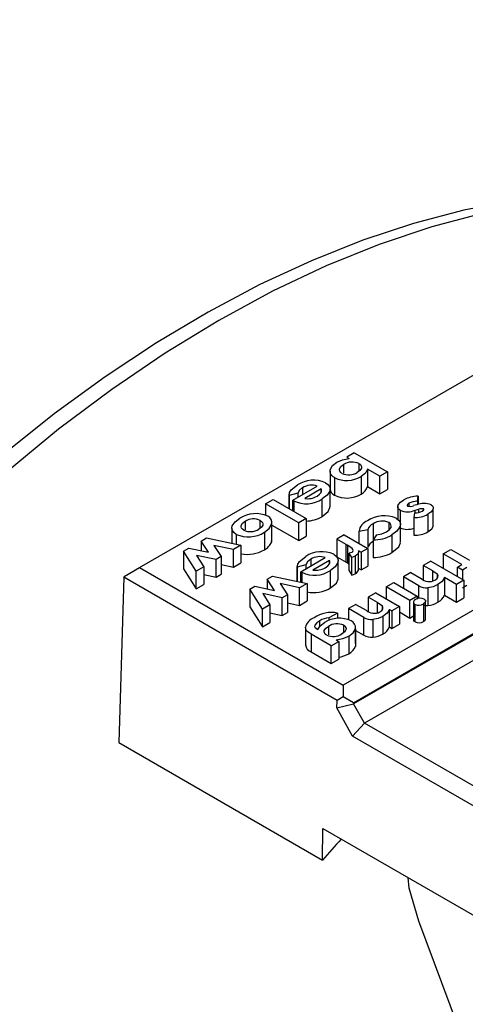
# Model space of a CAD drawing. Header units: inches. Extents: x 0 to 44, y 0 to 34.
# Tile 9 of 14: x 31.3 to 32.6, y 27.8 to 30.5. Entities that reach past the tile are written whole.
import ezdxf

# ---------------------------------------------------------------- set-up
doc = ezdxf.new("R2010")
doc.units = ezdxf.units.IN
doc.header["$LTSCALE"] = 4
doc.header["$MEASUREMENT"] = 0

msp = doc.modelspace()

# ---------------------------------------------------------------- linework, layer by layer
for p, q in [((31.661, 28.9913), (34.2583, 30.4907)), ((32.2476, 29.3059), (32.2272, 29.2941)), ((32.2272, 29.2941), (32.2343, 29.29)), ((32.2476, 29.3059), (32.3383, 29.2536)), ((32.2186, 29.2734), (32.2186, 29.2495)), ((32.2608, 29.2554), (32.2608, 29.276)), ((32.3179, 29.2418), (32.2843, 29.2612)), ((32.2843, 29.2612), (32.2843, 29.213)), ((32.1815, 29.2554), (32.1815, 29.2072)), ((32.1937, 29.2376), (32.1937, 29.1894)), ((32.2665, 29.2409), (32.2665, 29.1927)), ((32.3383, 29.2536), (32.3179, 29.2418)), ((32.3179, 29.1936), (32.3179, 29.2418)), ((32.3383, 29.2536), (32.3383, 29.2053)), ((32.0795, 29.1761), (32.1463, 29.2147)), ((32.1067, 29.2102), (32.1067, 29.1919)), ((32.1576, 29.2068), (32.1123, 29.1807)), ((32.1576, 29.1978), (32.1576, 29.2068)), ((32.2843, 29.213), (32.3179, 29.1936)), ((32.0934, 29.1947), (32.0696, 29.1883)), ((32.0696, 29.1911), (32.0696, 29.1525)), ((32.0696, 29.1525), (32.0696, 29.1883)), ((32.0934, 29.1947), (32.0934, 29.1842)), ((32.1605, 29.1315), (32.1605, 29.1797)), ((32.1816, 29.1575), (32.1816, 29.2058)), ((32.3179, 29.1936), (32.3383, 29.2053)), ((32.4208, 29.1735), (32.4223, 29.1867)), ((32.4223, 29.1867), (32.4223, 29.1639)), ((32.0053, 29.166), (32.0257, 29.1778)), ((32.0053, 29.166), (32.0053, 29.1347)), ((32.096, 29.1137), (32.0053, 29.166)), ((32.0257, 29.1778), (32.1164, 29.1255)), ((32.0824, 29.1744), (32.0795, 29.1761)), ((32.0795, 29.1468), (32.0795, 29.1761)), ((32.0824, 29.1744), (32.0824, 29.1451)), ((32.3671, 29.1605), (32.3671, 29.123)), ((32.3975, 29.1679), (32.3975, 29.1599)), ((32.4191, 29.1634), (32.4097, 29.161)), ((32.4208, 29.1735), (32.4208, 29.1637)), ((32.4633, 29.1041), (32.4633, 29.1523)), ((32.1164, 29.1255), (32.096, 29.1137)), ((32.1164, 29.1255), (32.1164, 29.0772)), ((32.3733, 29.1483), (32.3733, 29.1091)), ((32.4128, 29.1414), (32.4105, 29.1281)), ((32.4105, 29.1281), (32.4105, 29.0799)), ((32.4141, 29.1484), (32.4244, 29.151)), ((32.4141, 29.1416), (32.4141, 29.1484)), ((32.4244, 29.1426), (32.4244, 29.151)), ((32.4369, 29.1483), (32.4369, 29.1521)), ((32.449, 29.1375), (32.449, 29.0893)), ((31.9135, 29.0997), (31.9135, 29.0579)), ((31.9495, 29.1181), (31.9495, 29.0944)), ((31.9908, 29.0995), (31.9908, 29.1203)), ((32.0218, 29.1096), (32.0218, 29.0614)), ((32.0225, 29.0698), (32.0225, 29.118)), ((32.0225, 29.1079), (32.096, 29.0655)), ((32.096, 29.0655), (32.096, 29.1137)), ((32.9905, 29.116), (32.2177, 28.6699)), ((32.2994, 29.1113), (32.2994, 29.0678)), ((32.3421, 29.1148), (32.3421, 29.0937)), ((32.3742, 29.0608), (32.3742, 29.109)), ((31.829, 29.0642), (31.8438, 29.0728)), ((31.8438, 29.0728), (31.9381, 29.0527)), ((31.925, 29.0823), (31.925, 29.0555)), ((32.002, 29.0882), (32.002, 29.04)), ((32.096, 29.0655), (32.1164, 29.0772)), ((32.2202, 29.0813), (32.1998, 29.0695)), ((32.2202, 29.0813), (32.2847, 29.044)), ((32.2609, 29.091), (32.2852, 29.0953)), ((32.2609, 29.0578), (32.2609, 29.091)), ((32.2852, 29.0953), (32.2852, 29.047)), ((32.3088, 29.0814), (32.2992, 29.0675)), ((32.3507, 29.0807), (32.3507, 29.0325)), ((31.7811, 29.0366), (31.7955, 29.0449)), ((31.7955, 29.0449), (31.8492, 29.0334)), ((31.8492, 29.0334), (31.829, 29.0642)), ((31.829, 29.0642), (31.829, 29.0377)), ((31.9176, 29.0408), (31.864, 29.0523)), ((31.864, 29.0523), (31.8841, 29.0215)), ((31.9381, 29.0527), (31.9176, 29.0408)), ((31.9381, 29.0527), (31.9381, 29.0044)), ((32.0218, 29.0614), (32.0222, 29.0698)), ((32.2259, 29.0544), (32.1998, 29.0695)), ((32.1998, 29.0695), (32.1998, 29.0213)), ((32.2259, 29.0544), (32.2291, 29.0526)), ((32.2259, 29.0062), (32.2259, 29.0544)), ((32.2291, 29.0526), (32.2291, 29.0044)), ((32.2456, 28.6217), (32.9824, 29.047)), ((32.2992, 29.0675), (32.2992, 29.0193)), ((31.7811, 29.0366), (31.7811, 28.9884)), ((31.8158, 28.982), (31.7811, 29.0366)), ((31.8698, 29.0132), (31.8168, 29.0246)), ((31.8168, 29.0246), (31.8363, 28.9939)), ((31.8841, 29.0215), (31.8698, 29.0132)), ((31.8841, 29.0215), (31.8841, 28.9733)), ((31.9176, 28.9926), (31.9176, 29.0408)), ((32.1019, 28.9803), (32.1687, 29.0189)), ((32.1998, 29.0213), (32.2259, 29.0062)), ((32.2411, 29.0332), (32.2339, 29.0307)), ((32.2412, 29.0194), (32.2339, 29.0307)), ((32.2339, 28.9825), (32.2339, 29.0307)), ((32.2507, 29.023), (32.2412, 29.0194)), ((32.2412, 28.9712), (32.2412, 29.0194)), ((32.9823, 29.0437), (32.2456, 28.6185)), ((32.2507, 29.023), (32.2507, 28.9748)), ((32.2587, 29.0381), (32.2666, 29.0335)), ((32.2592, 28.9843), (32.2592, 29.0325)), ((32.2847, 29.044), (32.2666, 29.0335)), ((32.2666, 29.0335), (32.2666, 28.9853)), ((32.2847, 29.044), (32.2847, 28.9958)), ((32.4914, 29.0291), (32.5118, 29.0409)), ((32.5424, 28.9997), (32.4914, 29.0291)), ((32.4914, 29.0291), (32.4914, 28.9893)), ((32.5118, 29.0409), (32.5628, 29.0114)), ((31.6189, 28.967), (31.661, 28.9913)), ((31.661, 28.9913), (32.2177, 28.6699)), ((31.8363, 28.9939), (31.8158, 28.982)), ((31.8363, 28.9939), (31.8363, 28.9456)), ((31.8698, 28.965), (31.8698, 29.0132)), ((31.8841, 28.9998), (31.9176, 28.9926)), ((31.9176, 28.9926), (31.9381, 29.0044)), ((32.1158, 28.9989), (32.092, 28.9925)), ((32.092, 28.9953), (32.092, 28.954)), ((32.092, 28.954), (32.092, 28.9925)), ((32.1158, 28.9989), (32.1158, 28.9883)), ((32.1291, 29.0143), (32.1291, 28.996)), ((32.18, 29.011), (32.1347, 28.9848)), ((32.18, 29.0019), (32.18, 29.011)), ((32.204, 28.9617), (32.204, 29.0099)), ((32.2259, 29.0062), (32.2291, 29.0044)), ((32.2291, 29.0044), (32.2339, 29.0014)), ((32.2666, 28.9853), (32.2847, 28.9958)), ((32.457, 29.0092), (32.4366, 28.9974)), ((32.4623, 28.9826), (32.4366, 28.9974)), ((32.4366, 28.9974), (32.4366, 28.9584)), ((32.457, 29.0092), (32.5476, 28.9569)), ((32.5299, 28.9925), (32.5424, 28.9997)), ((32.5435, 28.9846), (32.5299, 28.9925)), ((32.5299, 28.9671), (32.5299, 28.9925)), ((32.556, 28.9918), (32.5435, 28.9846)), ((31.6176, 28.9649), (31.604, 28.5127)), ((31.6176, 28.9649), (31.6189, 28.967)), ((32.201, 28.6281), (31.6176, 28.9649)), ((31.7811, 28.9884), (31.8158, 28.9338)), ((31.8158, 28.9338), (31.8158, 28.982)), ((31.8363, 28.9722), (31.8698, 28.965)), ((31.8698, 28.965), (31.8841, 28.9733)), ((32.0098, 28.9599), (32.0247, 28.9684)), ((32.0247, 28.9684), (32.119, 28.9483)), ((32.1048, 28.9785), (32.1019, 28.9803)), ((32.1019, 28.9519), (32.1019, 28.9803)), ((32.1048, 28.9785), (32.1048, 28.9513)), ((32.1829, 28.9357), (32.1829, 28.9839)), ((32.2339, 28.9825), (32.2412, 28.9712)), ((32.2412, 28.9712), (32.2507, 28.9748)), ((32.2587, 28.9899), (32.2666, 28.9853)), ((32.4026, 28.9778), (32.3822, 28.966)), ((32.4245, 28.9416), (32.3822, 28.966)), ((32.3822, 28.966), (32.3822, 28.9354)), ((32.4026, 28.9778), (32.4306, 28.9616)), ((32.4623, 28.9826), (32.4745, 28.9744)), ((32.4623, 28.9543), (32.4623, 28.9826)), ((32.4745, 28.9744), (32.4745, 28.9621)), ((32.5272, 28.9451), (32.4942, 28.9642)), ((32.4942, 28.9642), (32.4942, 28.916)), ((32.5435, 28.9846), (32.5435, 28.9592)), ((31.8158, 28.9338), (31.8363, 28.9456)), ((31.962, 28.9322), (31.9763, 28.9405)), ((31.9763, 28.9405), (32.03, 28.929)), ((32.03, 28.929), (32.0098, 28.9599)), ((32.0098, 28.9599), (32.0098, 28.9333)), ((32.0985, 28.9364), (32.0448, 28.9479)), ((32.0448, 28.9479), (32.0649, 28.9171)), ((32.119, 28.9483), (32.0985, 28.9364)), ((32.119, 28.9483), (32.119, 28.9001)), ((32.3352, 28.9389), (32.3556, 28.9507)), ((32.3352, 28.9389), (32.3352, 28.9057)), ((32.3998, 28.9017), (32.3352, 28.9389)), ((32.3556, 28.9507), (32.4202, 28.9134)), ((32.4245, 28.907), (32.4245, 28.9416)), ((32.4768, 28.9448), (32.4768, 28.8965)), ((32.5476, 28.9569), (32.5272, 28.9451)), ((32.5272, 28.8969), (32.5272, 28.9451)), ((32.5435, 28.9364), (32.556, 28.9436)), ((32.5476, 28.9569), (32.5476, 28.9086)), ((31.962, 28.9322), (31.962, 28.884)), ((31.9966, 28.8776), (31.962, 28.9322)), ((32.0506, 28.9088), (31.9976, 28.9202)), ((31.9976, 28.9202), (32.0171, 28.8895)), ((32.0649, 28.9171), (32.0506, 28.9088)), ((32.0649, 28.9171), (32.0649, 28.8689)), ((32.0985, 28.8882), (32.0985, 28.9364)), ((32.3065, 28.9223), (32.2861, 28.9106)), ((32.3118, 28.8957), (32.2861, 28.9106)), ((32.2861, 28.9106), (32.2861, 28.8715)), ((32.3065, 28.9223), (32.3711, 28.885)), ((32.4202, 28.9134), (32.3998, 28.9017)), ((32.4202, 28.9134), (32.4202, 28.9048)), ((32.4487, 28.9362), (32.4487, 28.888)), ((32.4942, 28.916), (32.5272, 28.8969)), ((31.962, 28.884), (31.9966, 28.8294)), ((32.0171, 28.8895), (31.9966, 28.8776)), ((32.0171, 28.8895), (32.0171, 28.8413)), ((32.0506, 28.8606), (32.0506, 28.9088)), ((32.0649, 28.8954), (32.0985, 28.8882)), ((32.0985, 28.8882), (32.119, 28.9001)), ((32.2521, 28.8909), (32.2317, 28.8792)), ((32.2521, 28.8909), (32.2801, 28.8747)), ((32.3118, 28.8957), (32.3238, 28.8877)), ((32.3118, 28.8674), (32.3118, 28.8957)), ((32.3238, 28.8877), (32.3238, 28.8749)), ((32.3711, 28.885), (32.3507, 28.8733)), ((32.3711, 28.885), (32.3711, 28.8368)), ((32.3998, 28.8534), (32.3998, 28.9017)), ((32.41, 28.8971), (32.41, 28.8489)), ((32.414, 28.8427), (32.414, 28.8909)), ((32.4373, 28.8919), (32.4373, 28.8436)), ((32.443, 28.8507), (32.443, 28.8989)), ((32.5272, 28.8969), (32.5476, 28.9086)), ((31.9966, 28.8294), (31.9966, 28.8776)), ((32.0171, 28.8678), (32.0506, 28.8606)), ((32.0506, 28.8606), (32.0649, 28.8689)), ((32.2018, 28.8672), (32.1786, 28.8537)), ((32.2018, 28.8672), (32.2018, 28.8522)), ((32.274, 28.8547), (32.2317, 28.8792)), ((32.2317, 28.8792), (32.2317, 28.849)), ((32.3264, 28.858), (32.3264, 28.8098)), ((32.3438, 28.8772), (32.3507, 28.8733)), ((32.3438, 28.829), (32.3438, 28.8772)), ((32.3507, 28.8733), (32.3507, 28.825)), ((32.3711, 28.8701), (32.3998, 28.8534)), ((32.3998, 28.8534), (32.41, 28.8593)), ((31.9966, 28.8294), (32.0171, 28.8413)), ((32.1535, 28.8308), (32.1535, 28.8458)), ((32.177, 28.8306), (32.177, 28.8071)), ((32.1786, 28.8537), (32.1786, 28.8468)), ((32.2189, 28.8137), (32.2189, 28.8337)), ((32.2515, 28.7834), (32.2515, 28.8316)), ((32.274, 28.8065), (32.274, 28.8547)), ((32.2982, 28.8494), (32.2982, 28.8011)), ((32.3438, 28.829), (32.3507, 28.825)), ((32.3507, 28.825), (32.3711, 28.8368)), ((32.1142, 28.8264), (32.1142, 28.7782)), ((32.1848, 28.7775), (32.1297, 28.8093)), ((32.1297, 28.8093), (32.1297, 28.7611)), ((32.2329, 28.804), (32.2329, 28.7558)), ((32.2513, 28.8242), (32.2513, 28.776)), ((32.2515, 28.8195), (32.274, 28.8065)), ((32.1848, 28.7775), (32.2052, 28.7893)), ((32.1848, 28.7293), (32.1848, 28.7775)), ((32.198, 28.7934), (32.2052, 28.7893)), ((32.2052, 28.7893), (32.2052, 28.741)), ((32.1297, 28.7611), (32.1848, 28.7293)), ((32.5944, 28.7491), (32.2762, 28.5654)), ((32.1848, 28.7293), (32.2052, 28.741)), ((32.2177, 28.6699), (32.2177, 28.6378)), ((32.2004, 28.6077), (32.201, 28.6281)), ((32.2004, 28.6077), (32.2456, 28.6185)), ((32.2177, 28.6378), (32.201, 28.6281)), ((32.2456, 28.6217), (32.2177, 28.6378)), ((32.2456, 28.6217), (32.2456, 28.6185)), ((32.2762, 28.5654), (32.2456, 28.6185)), ((32.2431, 28.5305), (32.2004, 28.6077)), ((32.2431, 28.5305), (32.2762, 28.5654)), ((32.8061, 28.2595), (32.2762, 28.5654)), ((31.604, 28.5127), (32.1608, 28.1913)), ((32.7827, 28.219), (32.2431, 28.5305)), ((32.1608, 28.1913), (32.1621, 28.2777)), ((32.1621, 28.2777), (33.9756, 27.2308)), ((32.5306, 27.7401), (32.4243, 28.0241))]:
    msp.add_line(p, q)
at = {"flags": 128}
for points in [[(33.3419, 29.9617), (33.3119, 29.971), (33.1937, 29.9961), (33.0714, 30.0111), (32.9453, 30.0159), (32.8156, 30.0106), (32.6829, 29.995), (32.5476, 29.9692), (32.4101, 29.9332), (32.2709, 29.8872), (32.1305, 29.8313), (31.9895, 29.7657), (31.8481, 29.6907), (31.707, 29.6065), (31.5666, 29.5135), (31.4272, 29.412), (31.2894, 29.3022)], [(33.3402, 29.9607), (33.2618, 29.979), (33.1377, 29.9978), (33.0091, 30.0055), (32.8765, 30.0018), (32.7404, 29.987), (32.6013, 29.961), (32.4597, 29.9239), (32.316, 29.8759), (32.1707, 29.8171), (32.0245, 29.7477), (31.8777, 29.668), (31.7309, 29.5783), (31.5847, 29.4788), (31.4394, 29.3699), (31.2957, 29.252)], [(32.2003, 29.2799), (32.2158, 29.2866), (32.2343, 29.29)], [(32.1937, 29.2376), (32.1903, 29.2398), (32.1873, 29.2422), (32.1832, 29.2476), (32.1815, 29.2531), (32.182, 29.2593), (32.1881, 29.2704), (32.2003, 29.2799)], [(32.2143, 29.2492), (32.2107, 29.2519), (32.2082, 29.255), (32.2073, 29.2582), (32.2077, 29.2617), (32.2115, 29.2681), (32.2186, 29.2734)], [(32.2608, 29.276), (32.2645, 29.2734), (32.2669, 29.2703), (32.2678, 29.2671), (32.2673, 29.2635), (32.2632, 29.2572), (32.256, 29.2519)], [(32.2843, 29.2612), (32.2784, 29.2502), (32.2665, 29.2409)], [(32.0696, 29.1883), (32.0707, 29.1966), (32.0755, 29.2044), (32.0926, 29.2177)], [(32.1067, 29.2102), (32.0977, 29.2031), (32.0934, 29.1947)], [(32.1692, 29.2237), (32.1758, 29.2189), (32.18, 29.2132), (32.1816, 29.2074), (32.1808, 29.201), (32.1736, 29.1894), (32.1605, 29.1797)], [(32.146, 29.187), (32.153, 29.1921), (32.1578, 29.1979)], [(32.1605, 29.1315), (32.1769, 29.1451), (32.1814, 29.1556), (32.1812, 29.1575)], [(32.3733, 29.1483), (32.3692, 29.1515), (32.3671, 29.1553), (32.3668, 29.1591), (32.3681, 29.1632), (32.3741, 29.1704), (32.383, 29.1766)], [(32.3975, 29.1679), (32.395, 29.1662), (32.3931, 29.1643), (32.3924, 29.1621), (32.3927, 29.161), (32.3937, 29.16)], [(32.4208, 29.1735), (32.4083, 29.1718), (32.3975, 29.1679)], [(32.4579, 29.1635), (32.4617, 29.1606), (32.4634, 29.1571), (32.4635, 29.1535), (32.4624, 29.1498), (32.457, 29.1432), (32.449, 29.1375)], [(31.925, 29.0823), (31.9186, 29.0873), (31.9148, 29.0931), (31.9134, 29.0992), (31.9144, 29.1054), (31.9219, 29.117), (31.935, 29.1268)], [(32.3626, 29.1265), (32.3692, 29.1214), (32.3731, 29.1154), (32.3742, 29.1091), (32.3728, 29.1026), (32.3644, 29.0908), (32.3507, 29.0807)], [(32.4336, 29.1456), (32.4374, 29.1487), (32.438, 29.1497), (32.4381, 29.1506), (32.4377, 29.1514), (32.4369, 29.1521)], [(31.9455, 29.0941), (31.9418, 29.0967), (31.9394, 29.0997), (31.9383, 29.1029), (31.9386, 29.1064), (31.9424, 29.1127), (31.9495, 29.1181)], [(31.9908, 29.1203), (31.9944, 29.1177), (31.9968, 29.1146), (31.9978, 29.1114), (31.9976, 29.108), (31.9938, 29.1017), (31.9868, 29.0964)], [(32.002, 29.0882), (32.0148, 29.098), (32.0218, 29.1096)], [(32.3358, 29.0892), (32.3436, 29.0948), (32.3484, 29.1014), (32.3491, 29.1052), (32.3483, 29.1086), (32.3459, 29.1119), (32.3421, 29.1148)], [(32.449, 29.0893), (32.4597, 29.0976), (32.4632, 29.1037), (32.4632, 29.1041)], [(32.3088, 29.0814), (32.3236, 29.0838), (32.3358, 29.0892)], [(32.2411, 29.0332), (32.2427, 29.0343), (32.2438, 29.0356), (32.2445, 29.0384), (32.2438, 29.0412), (32.2417, 29.0438), (32.2291, 29.0526)], [(32.3507, 29.0325), (32.3695, 29.0483), (32.374, 29.0588), (32.3738, 29.0607)], [(32.092, 28.9925), (32.0931, 29.0007), (32.0979, 29.0086), (32.115, 29.0219)], [(32.1916, 29.0279), (32.1982, 29.0231), (32.2024, 29.0174), (32.204, 29.0116), (32.2032, 29.0052), (32.196, 28.9936), (32.1829, 28.9839)], [(32.2587, 29.0381), (32.2593, 29.0361), (32.2594, 29.034), (32.2582, 29.03), (32.2552, 29.0263), (32.2507, 29.023)], [(32.1291, 29.0143), (32.1201, 29.0073), (32.1158, 28.9989)], [(32.1684, 28.9912), (32.1754, 28.9962), (32.1802, 29.0021)], [(32.4685, 28.957), (32.4713, 28.9588), (32.4736, 28.9608), (32.4766, 28.9652), (32.477, 28.9699), (32.4745, 28.9744)], [(32.4942, 28.9642), (32.4879, 28.9537), (32.4768, 28.9448)], [(32.1829, 28.9357), (32.1993, 28.9492), (32.2038, 28.9598), (32.2036, 28.9617)], [(32.4768, 28.9448), (32.464, 28.9391), (32.4487, 28.9362)], [(32.318, 28.8701), (32.3231, 28.8739), (32.3261, 28.8783), (32.3264, 28.8831), (32.3238, 28.8877)], [(32.4156, 28.9042), (32.4118, 28.9012), (32.4101, 28.8977), (32.41, 28.8958), (32.4106, 28.894), (32.412, 28.8923), (32.414, 28.8909)], [(32.4391, 28.9052), (32.4411, 28.9037), (32.4424, 28.902), (32.443, 28.9003), (32.4429, 28.8984), (32.4411, 28.8948), (32.4373, 28.8919)], [(32.3264, 28.858), (32.3135, 28.8523), (32.2982, 28.8494)], [(32.3438, 28.8772), (32.3376, 28.8668), (32.3264, 28.858)], [(32.1535, 28.8458), (32.1455, 28.8405), (32.1402, 28.8342), (32.1395, 28.8305), (32.14, 28.8289), (32.1411, 28.8274), (32.1486, 28.8219)], [(32.1486, 28.8219), (32.1544, 28.8325), (32.166, 28.8413)], [(32.1723, 28.8069), (32.1687, 28.8095), (32.1664, 28.8125), (32.1655, 28.8157), (32.1659, 28.8191), (32.1699, 28.8254), (32.177, 28.8306)], [(32.2189, 28.8337), (32.2225, 28.831), (32.2247, 28.8279), (32.2255, 28.8248), (32.2249, 28.8213), (32.2208, 28.8151), (32.2137, 28.8099)], [(32.1297, 28.8093), (32.1184, 28.8178), (32.1151, 28.8228), (32.1142, 28.8281)], [(32.198, 28.7934), (32.2169, 28.7971), (32.2329, 28.804)], [(32.2329, 28.804), (32.245, 28.8133), (32.2513, 28.8242)], [(32.4243, 28.0241), (32.3984, 28.1141), (32.3955, 28.143)]]:
    msp.add_lwpolyline(points, dxfattribs=at)
for centre, radius, start, end in [((32.242, 29.2371), 0.0432, 64.2205, 122.7882), ((32.2271, 29.3053), 0.0755, 243.7309, 301.4754), ((32.2328, 29.288), 0.0429, 244.4992, 302.6855), ((32.1363, 29.1514), 0.0794, 65.5659, 123.4245), ((32.1313, 29.1708), 0.0464, 71.1033, 121.9519), ((32.1474, 29.2022), 0.0112, 337.3042, 24.2873), ((32.2025, 29.2085), 0.0211, 183.5751, 245.2481), ((32.2507, 29.2245), 0.0355, 296.4468, 341.0205), ((32.117, 29.2428), 0.0766, 243.2182, 304.6167), ((32.1207, 29.2287), 0.0487, 260.0881, 301.271), ((32.227, 29.259), 0.0772, 244.4196, 300.7866), ((32.4211, 29.11), 0.0767, 89.1484, 119.8367), ((32.4004, 29.1825), 0.0235, 253.559, 293.3419), ((32.4387, 29.1171), 0.0502, 67.4865, 112.936), ((32.4322, 29.1351), 0.0176, 74.2245, 116.1041), ((31.9781, 29.0584), 0.0808, 65.8728, 122.1865), ((32.003, 29.1145), 0.0194, 345.5906, 65.3727), ((32.1153, 29.2065), 0.0876, 270.7301, 301.091), ((32.3297, 29.0516), 0.0818, 66.2976, 123.7674), ((32.3936, 29.1931), 0.0492, 245.6837, 294.6039), ((32.4125, 29.2036), 0.0755, 268.5107, 298.9129), ((32.4145, 29.1867), 0.0453, 267.7732, 294.8426), ((31.9721, 29.0824), 0.0422, 63.6745, 122.3543), ((32.2954, 29.0866), 0.0348, 108.7207, 172.727), ((32.3071, 29.0901), 0.0225, 110.0772, 166.8784), ((32.3238, 29.075), 0.0438, 65.311, 123.8844), ((32.3927, 29.1457), 0.0496, 247.0174, 291.0342), ((31.9579, 29.1582), 0.0827, 246.5481, 302.1892), ((31.964, 29.1321), 0.0423, 243.9657, 302.5772), ((32.3018, 29.1643), 0.0968, 268.448, 300.299), ((32.413, 29.1535), 0.0736, 268.1143, 299.3092), ((31.983, 29.0773), 0.0419, 296.8849, 337.6411), ((32.31, 29.0394), 0.026, 114.1002, 162.8555), ((31.956, 29.1193), 0.0917, 258.7762, 300.1211), ((32.1587, 28.9556), 0.0794, 65.5659, 123.4245), ((32.1537, 28.975), 0.0464, 71.1033, 121.9519), ((32.3017, 29.1168), 0.0975, 268.5604, 300.1866), ((32.1431, 29.0328), 0.0487, 260.0881, 301.271), ((32.1698, 29.0064), 0.0112, 337.3042, 24.2873), ((32.1394, 29.047), 0.0766, 243.2182, 304.6167), ((32.2452, 28.988), 0.0143, 292.831, 345.1539), ((32.4452, 28.9775), 0.0415, 240.0812, 274.8889), ((32.453, 28.9878), 0.0345, 229.4869, 296.7681), ((32.1372, 29.0109), 0.088, 258.0586, 301.2952), ((32.4587, 28.9302), 0.0382, 298.2053, 338.1189), ((32.4247, 28.9137), 0.0252, 244.8398, 299.9292), ((32.4282, 28.8828), 0.0248, 64.0097, 120.5707), ((32.4454, 28.9216), 0.0338, 259.29, 275.6861), ((32.444, 28.9536), 0.0658, 274.1087, 299.8396), ((32.1857, 28.7848), 0.0839, 78.9177, 124.5065), ((32.3025, 28.9008), 0.0344, 229.295, 296.8013), ((32.1508, 28.8182), 0.038, 109.4309, 164.8654), ((32.1815, 28.801), 0.0529, 93.1473, 122.0214), ((32.2065, 28.7768), 0.0761, 64.5668, 122.1066), ((32.2007, 28.7942), 0.0434, 65.234, 123.1319), ((32.231, 28.8267), 0.0205, 353.0056, 66.4261), ((32.2946, 28.8905), 0.0413, 240.0912, 274.9642), ((32.3086, 28.8433), 0.038, 297.9563, 337.8256), ((32.4162, 28.8484), 0.0062, 175.7456, 248.3887), ((32.4247, 28.8655), 0.0252, 244.8398, 299.9292), ((32.4345, 28.8516), 0.00847, 289.1042, 353.7403), ((32.1904, 28.8452), 0.0423, 244.8095, 303.4276), ((32.2946, 28.8423), 0.0413, 240.0912, 274.9642), ((32.2932, 28.8682), 0.0672, 274.2857, 299.6494), ((32.1391, 28.7846), 0.0254, 190.8571, 248.1949), ((32.2163, 28.7893), 0.0374, 296.3867, 339.2111), ((32.195, 28.8211), 0.0755, 277.7185, 300.1437), ((37.1848, 23.7089), 6.733, 137.60434, 138.26096)]:
    msp.add_arc(centre, radius, start, end)

doc.saveas('drawing.dxf')
